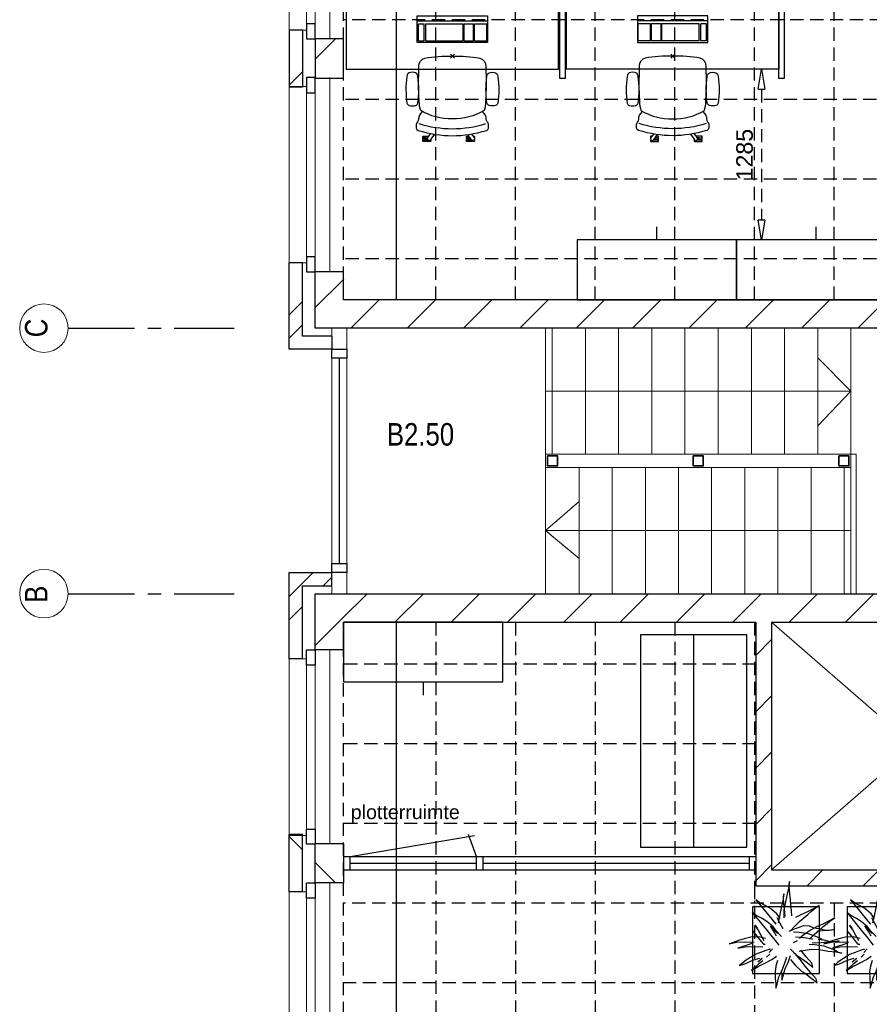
# Model space of a CAD drawing. Header units: millimetres. Extents: x -75976 to 232306, y 42824 to 140527.
# Tile 3 of 199: x -18024 to -11622, y 83742 to 91158. Entities that reach past the tile are written whole.
import ezdxf

# ---------------------------------------------------------------- set-up
doc = ezdxf.new("R2010")
doc.units = ezdxf.units.MM
doc.header["$LTSCALE"] = 400
doc.header["$PDMODE"] = 3
doc.header["$PDSIZE"] = 15
for name, pattern in [('CENTER', [2, 1.25, -0.25, 0.25, -0.25]), ('HIDDEN', [0.375, 0.25, -0.125]), ('STYLE_01', [0.416641, 0.208282, -0.208359])]:
    doc.linetypes.add(name, pattern=pattern)
for name, color, linetype in [('-gd', 2, 'Continuous'), ('-ve', 2, 'HIDDEN'), ('inlay', 6, 'Continuous'), ('inr', 4, 'Continuous'), ('plafond', 255, 'HIDDEN'), ('plant', 114, 'Continuous'), ('plat', 5, 'Continuous'), ('sona-s008_ip0', 7, 'Continuous'), ('stramien', 1, 'CENTER'), ('symbol', 1, 'Continuous'), ('timmerwerk-ge', 150, 'Continuous'), ('timmerwerk-ve', 8, 'HIDDEN')]:
    doc.layers.add(name, color=color, linetype=linetype)
for name, color, linetype, lineweight in [('Buitenkozijnen', 140, 'Continuous', 15), ('mat-baksteen', 5, 'Continuous', 25), ('mat-beton (ihwg)', 5, 'Continuous', 25), ('mat-kalkzandsteen', 5, 'Continuous', 25), ('None', 7, 'Continuous', 9), ('Ruimtenummers', 5, 'Continuous', 25)]:
    doc.layers.add(name, color=color, linetype=linetype, lineweight=lineweight)
doc.styles.add('Arial', font='arial.ttf', dxfattribs={"height": 176.388889})
doc.styles.add('Arial Narrow', font='ARIALN.TTF', dxfattribs={"height": 222.25})
doc.styles.get("Standard").update_dxf_attribs({"font": 'arial.ttf'})
doc.dimstyles.new('CAL-N1-050-25', dxfattribs={"dimscale": 50, "dimtxt": 2.5, "dimasz": 3, "dimexe": 1.5, "dimexo": 0, "dimgap": 0.3, "dimtad": 0, "dimdec": 4, "dimrnd": 1, "dimdsep": 46, "dimtxsty": 'Standard', "dimblk": 'CLOSED', "dimcen": 0, "dimdle": 1.25, "dimclrt": 249, "dimadec": 0, "dimazin": 0, "dimtfac": 0.9, "dimtdec": 4, "dimtix": 1, "dimtmove": 0, "dimatfit": 3, "dimldrblk": 'CLOSED', "dimfxl": 1, "dimtvp": 1, "dimtolj": 1, "dimtzin": 0, "dimarcsym": 0})

# ---------------------------------------------------------------- blocks, each defined once
blk = doc.blocks.new('*X26')
at = {"layer": 'None', "lineweight": 9}
for p, q in [((-52368.9, 239.8), (-52248.9, 359.8)), ((-52368.9, -184.5), (-52248.9, -64.5)), ((-52368.9, -608.7), (-52248.9, -488.7)), ((-52368.9, -1033), (-52248.9, -913)), ((-52368.9, -1457.3), (-52248.9, -1337.3))]:
    blk.add_line(p, q, dxfattribs=at)
blk = doc.blocks.new('Gevelpui best-uitbr 1330 (2D)')
at = {"layer": 'Buitenkozijnen', "lineweight": 15}
for p, q in [((-731.5, 71), (731.5, 71)), ((-731.5, 4), (-731.5, 71)), ((-731.5, 4), (731.5, 4)), ((731.5, 4), (731.5, 71))]:
    blk.add_line(p, q, dxfattribs=at)
at = {"layer": 'Buitenkozijnen', "color": 92, "lineweight": 25}
for points in [[(-731.5, 71), (-617.5, 71), (-617.5, 4), (-731.5, 4)], [(617.5, 71), (731.5, 71), (731.5, 4), (617.5, 4)]]:
    blk.add_lwpolyline(points, close=True, dxfattribs=at)
at = {"layer": 'None', "color": 43, "linetype": 'Continuous', "lineweight": 9}
blk.add_line((-731.5, -107), (731.5, -107), dxfattribs=at)
at = {"layer": 'None', "color": 43, "linetype": 'Continuous', "lineweight": 9, "flags": 128}
blk.add_lwpolyline([(-665, 71), (-665, 200), (665, 200), (665, 71)], dxfattribs=at)
blk = doc.blocks.new('*X55')
at = {"layer": 'None', "lineweight": 9}
blk.add_line((-148.5, -148.5), (4, 4), dxfattribs=at)
blk = doc.blocks.new('*X56')
at = {"layer": 'None', "lineweight": 9}
blk.add_line((100, 100), (200, 200), dxfattribs=at)
blk = doc.blocks.new('Penant best-uitbr  (2D)')
at = {"layer": 'mat-baksteen', "lineweight": 25}
for p, q in [((-215, 200), (215, 200)), ((-215, 100), (-215, 200)), ((215, 100), (215, 200)), ((-215, 100), (215, 100))]:
    blk.add_line(p, q, dxfattribs=at)
at = {"layer": 'mat-kalkzandsteen', "lineweight": 25}
blk.add_lwpolyline([(-148.5, 4), (148.5, 4), (148.5, -210), (-148.5, -210)], close=True, dxfattribs=at)
at = {"layer": 'mat-baksteen'}
blk.add_blockref('*X56', (0, 0), dxfattribs=at)
at = {"layer": 'mat-kalkzandsteen'}
blk.add_blockref('*X55', (0, 0), dxfattribs=at)
blk = doc.blocks.new('*X63')
at = {"layer": 'None', "lineweight": 9}
blk.add_line((-55687.9, 314.9), (-55492.9, 510), dxfattribs=at)
blk = doc.blocks.new('*X64')
at = {"layer": 'None', "lineweight": 9}
for p, q in [((-55883.9, 684.6), (-55794, 774.6)), ((-55883.9, 508.2), (-55783.9, 608.2))]:
    blk.add_line(p, q, dxfattribs=at)
blk = doc.blocks.new('*X65')
at = {"layer": 'None', "lineweight": 9}
for p, q in [((-55794, 774.6), (-55704, 864.5)), ((-55627.7, 764.5), (-55563.9, 828.2))]:
    blk.add_line(p, q, dxfattribs=at)
blk = doc.blocks.new('*X70')
at = {"layer": 'None', "lineweight": 9}
blk.add_line((-55687.9, 2860.5), (-55473.9, 3074.5), dxfattribs=at)
blk = doc.blocks.new('*X71')
at = {"layer": 'None', "lineweight": 9}
for p, q in [((-55419.2, 2705), (-55205.2, 2919)), ((-54994.9, 2705), (-54780.9, 2919)), ((-54570.6, 2705), (-54356.6, 2919)), ((-54146.4, 2705), (-53932.4, 2919)), ((-53722.1, 2705), (-53508.1, 2919)), ((-53297.9, 2705), (-53083.9, 2919)), ((-52873.6, 2705), (-52659.6, 2919)), ((-52449.3, 2705), (-52235.3, 2919)), ((-52025.1, 2705), (-51811.1, 2919)), ((-51600.8, 2705), (-51386.8, 2919)), ((-51176.5, 2705), (-50962.5, 2919)), ((-50752.3, 2705), (-50538.3, 2919)), ((-50328, 2705), (-50114, 2919))]:
    blk.add_line(p, q, dxfattribs=at)
blk = doc.blocks.new('*X72')
at = {"layer": 'None', "lineweight": 9}
for p, q in [((-55883.9, 2805.9), (-55783.9, 2905.9)), ((-55883.9, 2629.5), (-55783.9, 2729.5))]:
    blk.add_line(p, q, dxfattribs=at)
blk = doc.blocks.new('*X85')
at = {"layer": 'None', "lineweight": 9}
for p, q in [((-51982.4, -1495), (-51862.4, -1375)), ((-51558.2, -1495), (-51438.2, -1375)), ((-51133.9, -1495), (-51072.9, -1434))]:
    blk.add_line(p, q, dxfattribs=at)
blk = doc.blocks.new('*U86')
at = {"layer": 'None', "color": 43, "linetype": 'Continuous', "lineweight": 9}
for p, q in [((-50108.9, 491), (-52248.9, -1375)), ((-52248.9, 491), (-50108.9, -1375))]:
    blk.add_line(p, q, dxfattribs=at)
blk = doc.blocks.new('*X97')
at = {"layer": 'None', "lineweight": 9}
for p, q in [((-55492.9, 510), (-55297.9, 705)), ((-55087.6, 491), (-54873.6, 705)), ((-54663.3, 491), (-54449.3, 705)), ((-54239.1, 491), (-54025.1, 705)), ((-53814.8, 491), (-53600.8, 705)), ((-53390.5, 491), (-53176.5, 705)), ((-52966.3, 491), (-52752.3, 705)), ((-52542, 491), (-52328, 705)), ((-52117.7, 491), (-51903.7, 705)), ((-51693.5, 491), (-51479.5, 705)), ((-51269.2, 491), (-51055.2, 705)), ((-50845, 491), (-50631, 705)), ((-50420.7, 491), (-50206.7, 705))]:
    blk.add_line(p, q, dxfattribs=at)
blk = doc.blocks.new('boom nieuw 01')
at = {"layer": 'plant', "extrusion": (0, -4.44089e-16, -1)}
for p, q in [((-224.7, 788.7), (-238, 749.2)), ((-224.7, 788.7), (-238, 749.2)), ((-224.7, 744.5), (-224.7, 788.7)), ((-224.7, 744.5), (-224.7, 788.7)), ((-573.8, 694.3), (-627.3, 736.9)), ((-627.3, 736.9), (-616.4, 698.2)), ((-573.8, 694.3), (-627.3, 736.9)), ((-627.3, 736.9), (-616.4, 698.2)), ((-616.4, 698.2), (-563.7, 639.2)), ((-616.4, 698.2), (-563.7, 639.2)), ((-518.7, 654), (-573.8, 694.3)), ((-518.7, 654), (-573.8, 694.3)), ((-297.8, 669.9), (-316.4, 597.8)), ((-284.5, 709.5), (-297.8, 669.9)), ((-284.5, 665.3), (-284.5, 709.5)), ((-256.6, 677.1), (-284.5, 618.9)), ((-256.6, 677.1), (-284.5, 618.9)), ((-238, 749.2), (-256.6, 677.1)), ((-238, 749.2), (-256.6, 677.1)), ((-219.3, 695.7), (-224.7, 744.5)), ((-219.3, 695.7), (-224.7, 744.5)), ((-218.5, 629.8), (-219.3, 695.7)), ((-218.5, 629.8), (-219.3, 695.7)), ((-530.6, 541.3), (-584.1, 583.9)), ((-584.1, 583.9), (-573.3, 545.2)), ((-530.6, 541.3), (-584.1, 583.9)), ((-584.1, 583.9), (-573.3, 545.2)), ((-563.7, 639.2), (-510.2, 574.1)), ((-563.7, 639.2), (-510.2, 574.1)), ((-466.7, 617.5), (-518.7, 654)), ((-466.7, 617.5), (-518.7, 654)), ((-510.2, 574.1), (-462.9, 509.7)), ((-510.2, 574.1), (-462.9, 509.7)), ((-412.5, 564.8), (-466.7, 617.5)), ((-412.5, 564.8), (-466.7, 617.5)), ((-316.4, 597.8), (-344.3, 539.7)), ((-284.5, 618.9), (-308.5, 551.4)), ((-284.5, 618.9), (-308.5, 551.4)), ((-279.1, 616.4), (-284.5, 665.3)), ((-242.6, 518.9), (-227.1, 576.3)), ((-242.6, 518.9), (-227.1, 576.3)), ((-227.1, 576.3), (-218.5, 629.8)), ((-227.1, 576.3), (-218.5, 629.8)), ((-55, 579.3), (-119.3, 547.6)), ((-55, 579.3), (-119.3, 547.6)), ((9.4, 616.6), (-55, 579.3)), ((9.4, 616.6), (-55, 579.3)), ((-55, 560), (-35.5, 579.3)), ((-55, 560), (-35.5, 579.3)), ((-35.5, 579.3), (9.4, 616.6)), ((-35.5, 579.3), (9.4, 616.6)), ((-573.3, 545.2), (-520.5, 486.2)), ((-573.3, 545.2), (-520.5, 486.2)), ((-475.6, 501), (-530.6, 541.3)), ((-475.6, 501), (-530.6, 541.3)), ((-520.5, 486.2), (-467, 421.1)), ((-520.5, 486.2), (-467, 421.1)), ((-423.6, 464.5), (-475.6, 501)), ((-423.6, 464.5), (-475.6, 501)), ((-462.9, 509.7), (-423.3, 465.5)), ((-462.9, 509.7), (-423.3, 465.5)), ((-369, 511.3), (-412.5, 564.8)), ((-369, 511.3), (-412.5, 564.8)), ((-344.3, 539.7), (-368.3, 472.2)), ((-308.5, 551.4), (-333.3, 487.8)), ((-308.5, 551.4), (-333.3, 487.8)), ((-186.8, 511.1), (-234.1, 478.6)), ((-186.8, 511.1), (-234.1, 478.6)), ((-119.3, 547.6), (-186.8, 511.1)), ((-167.4, 459.9), (-135.6, 487.8)), ((-167.4, 459.9), (-135.6, 487.8)), ((-101.5, 523.5), (-55, 560)), ((-101.5, 523.5), (-55, 560)), ((-95.3, 500.1), (-50.4, 537.3)), ((-3.8, 516.5), (-69.7, 496.4)), ((-3.8, 516.5), (-69.7, 496.4)), ((-25.5, 463.8), (19.5, 490.2)), ((-25.5, 463.8), (19.5, 490.2)), ((73, 551.4), (-3.8, 516.5)), ((73, 551.4), (-3.8, 516.5)), ((19.5, 490.2), (61.4, 516.5)), ((19.5, 490.2), (61.4, 516.5)), ((61.4, 516.5), (91.6, 539)), ((61.4, 516.5), (91.6, 539)), ((125.7, 568.5), (73, 551.4)), ((125.7, 568.5), (73, 551.4)), ((91.6, 539), (125.7, 568.5)), ((91.6, 539), (125.7, 568.5)), ((-830.8, 440.5), (-863.4, 450.5)), ((-863.4, 450.5), (-807.5, 440.5)), ((-830.8, 440.5), (-863.4, 450.5)), ((-863.4, 450.5), (-807.5, 440.5)), ((-792.8, 417.2), (-830.8, 440.5)), ((-792.8, 417.2), (-830.8, 440.5)), ((-807.5, 440.5), (-733.1, 431.9)), ((-807.5, 440.5), (-733.1, 431.9)), ((-750.9, 400.1), (-792.8, 417.2)), ((-750.9, 400.1), (-792.8, 417.2)), ((-690.5, 378.4), (-750.9, 400.1)), ((-690.5, 378.4), (-750.9, 400.1)), ((-733.1, 431.9), (-646.2, 418.7)), ((-733.1, 431.9), (-646.2, 418.7)), ((-646.2, 418.7), (-567.1, 414.8)), ((-646.2, 418.7), (-567.1, 414.8)), ((-567.1, 414.8), (-509.8, 422.6)), ((-567.1, 414.8), (-509.8, 422.6)), ((-509.8, 422.6), (-450.9, 434.3)), ((-509.8, 422.6), (-450.9, 434.3)), ((-369.3, 411.8), (-423.6, 464.5)), ((-369.3, 411.8), (-423.6, 464.5)), ((-423.3, 465.5), (-397, 443.8)), ((-423.3, 465.5), (-397, 443.8)), ((-195.4, 408.6), (-161.3, 444.2)), ((-169.7, 409.6), (-127.8, 423.5)), ((-169.7, 409.6), (-127.8, 423.5)), ((-127.8, 423.5), (-78.2, 442.9)), ((-127.8, 423.5), (-78.2, 442.9)), ((-14.8, 384.6), (-100.1, 386.9)), ((-14.8, 384.6), (-100.1, 386.9)), ((-78.2, 442.9), (-25.5, 463.8)), ((-78.2, 442.9), (-25.5, 463.8)), ((70.5, 387.7), (-14.8, 384.6)), ((70.5, 387.7), (-14.8, 384.6)), ((51.1, 370.7), (103.9, 389.3)), ((51.1, 370.7), (103.9, 389.3)), ((140.3, 402.5), (70.5, 387.7)), ((140.3, 402.5), (70.5, 387.7)), ((103.9, 389.3), (140.3, 402.5)), ((103.9, 389.3), (140.3, 402.5)), ((-838.2, 330.7), (-790.1, 339.3)), ((-838.2, 330.7), (-790.1, 339.3)), ((-787.1, 335.4), (-838.2, 330.7)), ((-787.1, 335.4), (-838.2, 330.7)), ((-790.1, 339.3), (-724.3, 343.1)), ((-790.1, 339.3), (-724.3, 343.1)), ((-737.4, 334.6), (-787.1, 335.4)), ((-737.4, 334.6), (-787.1, 335.4)), ((-690.9, 319.8), (-737.4, 334.6)), ((-724.3, 343.1), (-665.3, 349.3)), ((-724.3, 343.1), (-665.3, 349.3)), ((-635.8, 315.2), (-690.9, 319.8)), ((-635.8, 315.2), (-690.9, 319.8)), ((-601.3, 365.2), (-690.5, 378.4)), ((-601.3, 365.2), (-690.5, 378.4)), ((-642.4, 298.2), (-680.4, 321.5)), ((-642.4, 298.2), (-680.4, 321.5)), ((-665.3, 349.3), (-612.6, 352.4)), ((-665.3, 349.3), (-612.6, 352.4)), ((-600.5, 281.1), (-642.4, 298.2)), ((-600.5, 281.1), (-642.4, 298.2)), ((-612.6, 352.4), (-577.7, 349.3)), ((-612.6, 352.4), (-577.7, 349.3)), ((-552.9, 314.1), (-604.1, 262.9)), ((-552.9, 314.1), (-604.1, 262.9)), ((-547, 362.1), (-601.3, 365.2)), ((-547, 362.1), (-601.3, 365.2)), ((-582.7, 312.9), (-495.8, 299.8)), ((-582.7, 312.9), (-495.8, 299.8)), ((-511.1, 262.9), (-472.3, 291.6)), ((-511.1, 262.9), (-472.3, 291.6)), ((-495.8, 299.8), (-416.7, 295.8)), ((-495.8, 299.8), (-416.7, 295.8)), ((-472.3, 291.6), (-455.2, 308.6)), ((-472.3, 291.6), (-455.2, 308.6)), ((-397.8, 347), (-435.8, 328.4)), ((-397.8, 347), (-435.8, 328.4)), ((-280.7, 287.7), (-231.9, 238.1)), ((-280.7, 287.7), (-231.9, 238.1)), ((-231.2, 344.3), (-253.6, 370.7)), ((-231.2, 344.3), (-253.6, 370.7)), ((-191.6, 292.4), (-231.2, 344.3)), ((-191.6, 292.4), (-231.2, 344.3)), ((-151.3, 243.5), (-191.6, 292.4)), ((-151.3, 243.5), (-191.6, 292.4)), ((-127.2, 307.4), (-59, 290.3)), ((-127.2, 307.4), (-59, 290.3)), ((-105.3, 362.3), (-122.3, 363.9)), ((-105.3, 362.3), (-122.3, 363.9)), ((-113, 330.5), (-85.1, 277)), ((-113, 330.5), (-85.1, 277)), ((-82.8, 335.9), (-105.3, 362.3)), ((-82.8, 335.9), (-105.3, 362.3)), ((-43.2, 284), (-82.8, 335.9)), ((-43.2, 284), (-82.8, 335.9)), ((-59, 290.3), (16.3, 294.2)), ((-59, 290.3), (16.3, 294.2)), ((69, 340.7), (-16.3, 343)), ((69, 340.7), (-16.3, 343)), ((-4.7, 353.6), (51.1, 370.7)), ((-4.7, 353.6), (51.1, 370.7)), ((16.3, 294.2), (79.1, 309.7)), ((16.3, 294.2), (79.1, 309.7)), ((154.3, 343.8), (69, 340.7)), ((154.3, 343.8), (69, 340.7)), ((79.1, 309.7), (134.9, 326.8)), ((79.1, 309.7), (134.9, 326.8)), ((134.9, 326.8), (187.6, 345.4)), ((134.9, 326.8), (187.6, 345.4)), ((224.1, 358.6), (154.3, 343.8)), ((224.1, 358.6), (154.3, 343.8)), ((187.6, 345.4), (224.1, 358.6)), ((187.6, 345.4), (224.1, 358.6)), ((-794.4, 221.4), (-746.3, 230)), ((-794.4, 221.4), (-746.3, 230)), ((-743.2, 226.1), (-794.4, 221.4)), ((-743.2, 226.1), (-794.4, 221.4)), ((-746.3, 230), (-680.4, 233.8)), ((-746.3, 230), (-680.4, 233.8)), ((-693.6, 225.3), (-743.2, 226.1)), ((-693.6, 225.3), (-743.2, 226.1)), ((-685.5, 193.1), (-722, 162.8)), ((-685.5, 193.1), (-722, 162.8)), ((-647, 210.5), (-693.6, 225.3)), ((-647, 210.5), (-693.6, 225.3)), ((-687.8, 166.7), (-619.6, 196.2)), ((-687.8, 166.7), (-619.6, 196.2)), ((-647.5, 228), (-685.5, 193.1)), ((-647.5, 228), (-685.5, 193.1)), ((-680.4, 233.8), (-621.4, 240)), ((-680.4, 233.8), (-621.4, 240)), ((-604.1, 262.9), (-647.5, 228)), ((-604.1, 262.9), (-647.5, 228)), ((-592, 205.9), (-647, 210.5)), ((-592, 205.9), (-647, 210.5)), ((-619.6, 196.2), (-567.7, 224.9)), ((-619.6, 196.2), (-567.7, 224.9)), ((-540, 259.4), (-600.5, 281.1)), ((-540, 259.4), (-600.5, 281.1)), ((-548.5, 185.8), (-592, 205.9)), ((-548.5, 185.8), (-592, 205.9)), ((-567.7, 224.9), (-511.1, 262.9)), ((-567.7, 224.9), (-511.1, 262.9)), ((-450.8, 246.2), (-540, 259.4)), ((-450.8, 246.2), (-540, 259.4)), ((-391.9, 219.1), (-495.8, 183.4)), ((-391.9, 219.1), (-495.8, 183.4)), ((-402.5, 195.1), (-453.7, 143.9)), ((-402.5, 195.1), (-453.7, 143.9)), ((-396.6, 243.1), (-450.8, 246.2)), ((-396.6, 243.1), (-450.8, 246.2)), ((-369.1, 232.3), (-402.5, 195.1)), ((-369.1, 232.3), (-402.5, 195.1)), ((-353.9, 237.7), (-391.9, 219.1)), ((-353.9, 237.7), (-391.9, 219.1)), ((-296.5, 215.1), (-268.6, 161.6)), ((-296.5, 215.1), (-268.6, 161.6)), ((-193.9, 215.6), (-242, 259.8)), ((-193.9, 215.6), (-242, 259.8)), ((-233.5, 285.4), (-204, 232.6)), ((-233.5, 285.4), (-204, 232.6)), ((-231.9, 238.1), (-199.3, 193.9)), ((-231.9, 238.1), (-199.3, 193.9)), ((-204, 232.6), (-173.8, 186.1)), ((-204, 232.6), (-173.8, 186.1)), ((-199.3, 193.9), (-138.1, 142.7)), ((-199.3, 193.9), (-138.1, 142.7)), ((-173.8, 186.1), (-193.9, 215.6)), ((-173.8, 186.1), (-193.9, 215.6)), ((-33.4, 98.5), (-151.3, 243.5)), ((-33.4, 98.5), (-151.3, 243.5)), ((-85.1, 277), (-55.6, 224.2)), ((-85.1, 277), (-55.6, 224.2)), ((-55.6, 224.2), (-25.4, 177.7)), ((-55.6, 224.2), (-25.4, 177.7)), ((-25.4, 177.7), (-45.6, 207.2)), ((-25.4, 177.7), (-45.6, 207.2)), ((-2.9, 235.1), (-43.2, 284)), ((-2.9, 235.1), (-43.2, 284)), ((-747.6, 141.1), (-796.4, 107)), ((-747.6, 141.1), (-796.4, 107)), ((-796.4, 107), (-736.7, 138.8)), ((-796.4, 107), (-736.7, 138.8)), ((-722, 162.8), (-747.6, 141.1)), ((-722, 162.8), (-747.6, 141.1)), ((-736.7, 138.8), (-687.8, 166.7)), ((-736.7, 138.8), (-687.8, 166.7)), ((-495.8, 183.4), (-548.5, 185.8)), ((-495.8, 183.4), (-548.5, 185.8)), ((-497.1, 109), (-535.1, 74.1)), ((-497.1, 109), (-535.1, 74.1)), ((-453.7, 143.9), (-497.1, 109)), ((-453.7, 143.9), (-497.1, 109)), ((-469.2, 77.2), (-417.3, 105.9)), ((-469.2, 77.2), (-417.3, 105.9)), ((-302.7, 34.4), (-303.5, 106.5)), ((-302.7, 34.4), (-303.5, 106.5)), ((-268.6, 161.6), (-239.1, 108.8)), ((-268.6, 161.6), (-239.1, 108.8)), ((-267.1, 114.3), (-234.5, 70.1)), ((-267.1, 114.3), (-234.5, 70.1)), ((-262.5, 88.8), (-247.8, 154.7)), ((-262.5, 88.8), (-247.8, 154.7)), ((-186.4, 119.7), (-226.7, 168.6)), ((-186.4, 119.7), (-226.7, 168.6)), ((-68.6, -25.3), (-186.4, 119.7)), ((-68.6, -25.3), (-186.4, 119.7)), ((-138.1, 142.7), (-93.1, 115.6)), ((-138.1, 142.7), (-93.1, 115.6)), ((-93.1, 115.6), (-36.5, 86.1)), ((-93.1, 115.6), (-36.5, 86.1)), ((2.3, 55.9), (-33.4, 98.5)), ((2.3, 55.9), (-33.4, 98.5)), ((-597.1, 22.1), (-646, -12)), ((-597.1, 22.1), (-646, -12)), ((-646, -12), (-586.3, 19.8)), ((-646, -12), (-586.3, 19.8)), ((-571.6, 43.9), (-597.1, 22.1)), ((-571.6, 43.9), (-597.1, 22.1)), ((-586.3, 19.8), (-537.4, 47.8)), ((-586.3, 19.8), (-537.4, 47.8)), ((-535.1, 74.1), (-571.6, 43.9)), ((-535.1, 74.1), (-571.6, 43.9)), ((-537.4, 47.8), (-469.2, 77.2)), ((-537.4, 47.8), (-469.2, 77.2)), ((-380.3, 87.1), (-378, 36.8)), ((-380.3, 87.1), (-378, 36.8)), ((-378, 36.8), (-371.8, -25.3)), ((-378, 36.8), (-371.8, -25.3)), ((-317.5, -31.5), (-302.7, 34.4)), ((-317.5, -31.5), (-302.7, 34.4)), ((-316.9, 95), (-308.3, 24.4)), ((-316.9, 95), (-308.3, 24.4)), ((-308.3, 24.4), (-303.6, -32.2)), ((-308.3, 24.4), (-303.6, -32.2)), ((-292.8, -57.8), (-278.1, 12)), ((-292.8, -57.8), (-278.1, 12)), ((-278.1, 12), (-262.5, 88.8)), ((-278.1, 12), (-262.5, 88.8)), ((-234.5, 70.1), (-173.3, 18.9)), ((-234.5, 70.1), (-173.3, 18.9)), ((-173.3, 18.9), (-128.3, -8.2)), ((-173.3, 18.9), (-128.3, -8.2)), ((-36.5, 86.1), (2.3, 55.9)), ((-36.5, 86.1), (2.3, 55.9)), ((-371.8, -25.3), (-363.2, -95.9)), ((-371.8, -25.3), (-363.2, -95.9)), ((-333, -108.3), (-317.5, -31.5)), ((-333, -108.3), (-317.5, -31.5)), ((-303.6, -32.2), (-299, -81)), ((-303.6, -32.2), (-299, -81)), ((-302.9, -123.7), (-292.8, -57.8)), ((-302.9, -123.7), (-292.8, -57.8)), ((-299, -81), (-302.9, -123.7)), ((-299, -81), (-302.9, -123.7)), ((-128.3, -8.2), (-71.7, -37.7)), ((-128.3, -8.2), (-71.7, -37.7)), ((-71.7, -37.7), (-32.9, -67.9)), ((-71.7, -37.7), (-32.9, -67.9)), ((-32.9, -67.9), (-68.6, -25.3)), ((-32.9, -67.9), (-68.6, -25.3)), ((-363.2, -95.9), (-358.6, -152.4)), ((-363.2, -95.9), (-358.6, -152.4)), ((-358.6, -152.4), (-353.9, -201.3)), ((-358.6, -152.4), (-353.9, -201.3)), ((-357.8, -243.9), (-347.7, -178.1)), ((-357.8, -243.9), (-347.7, -178.1)), ((-347.7, -178.1), (-333, -108.3)), ((-347.7, -178.1), (-333, -108.3)), ((-353.9, -201.3), (-357.8, -243.9)), ((-353.9, -201.3), (-357.8, -243.9))]:
    blk.add_line(p, q, dxfattribs=at)
at = {"layer": 'timmerwerk-ge', "linetype": 'Continuous', "extrusion": (0, -4.44089e-16, -1)}
for p, q in [((0, 647), (-647, 647)), ((-647, 647), (-647, 0)), ((0, 0), (0, 647)), ((-647, 0), (0, 0))]:
    blk.add_line(p, q, dxfattribs=at)
blk = doc.blocks.new('SONA-S008_B2')
at = {"layer": '-gd'}
blk.add_open_spline([(-253, -509.5), (-87.8, -560.2), (87.8, -560.2), (253, -509.5)], degree=3, dxfattribs=at)
for points in [[(-206.6, -15.8), (-79.4, 5.3), (79.6, 5.3), (206.6, -15.8)], [(-253, -272.1), (-257.1, -206.8), (-252.1, -139.2), (-253, -73.9)], [(-253, -73.9), (-253.4, -51.6), (-233.1, -20.2), (-206.6, -15.8)], [(206.6, -15.8), (233.1, -20.2), (253.4, -51.6), (253, -73.9)], [(253, -73.9), (252.1, -139.2), (257.1, -206.8), (253, -272.1)], [(-325.3, -126.1), (-337, -131.7), (-340.4, -140.8), (-342.5, -153.6)], [(-277.9, -126.1), (-287.8, -121.3), (-315.3, -121.3), (-325.3, -126.1)], [(-260.7, -153.6), (-262.7, -140.8), (-266.2, -131.7), (-277.9, -126.1)], [(260.6, -153.6), (262.7, -140.8), (266.2, -131.7), (277.9, -126.1)], [(277.9, -126.1), (287.8, -121.3), (315.3, -121.3), (325.3, -126.1)], [(325.3, -126.1), (337, -131.7), (340.4, -140.8), (342.5, -153.6)], [(-342.5, -153.6), (-353.5, -221.1), (-351.5, -287.6), (-342.5, -355.4)], [(-260.7, -355.4), (-251.6, -287.6), (-249.7, -221.1), (-260.7, -153.6)], [(260.6, -355.4), (251.6, -287.6), (249.7, -221.1), (260.6, -153.6)], [(342.5, -153.6), (353.4, -221.1), (351.5, -287.6), (342.5, -355.4)], [(-238.9, -411.5), (-253, -365.7), (-250.2, -318.7), (-253, -272.1)], [(253, -272.1), (250.2, -318.7), (253, -365.7), (238.9, -411.5)], [(-342.5, -355.4), (-341.5, -363), (-333.6, -369.9), (-326.1, -371.8)], [(-277, -371.8), (-269.5, -369.9), (-261.7, -363), (-260.7, -355.4)], [(-250.7, -332.5), (-253.1, -331.7), (-255.4, -330.9), (-257.6, -330.2)], [(-255.2, -303.9), (-254.1, -304.3), (-252.9, -304.7), (-251.7, -305.1)], [(256.9, -323.2), (255, -323.8), (253.1, -324.4), (251, -325.1)], [(251.9, -297.7), (252.9, -297.4), (253.8, -297.1), (254.7, -296.8)], [(277, -371.8), (269.5, -369.9), (261.7, -363), (260.6, -355.4)], [(342.5, -355.4), (341.5, -363), (333.6, -369.9), (326.1, -371.8)], [(-326.1, -371.8), (-310.3, -375.7), (-292.8, -375.7), (-277, -371.8)], [(-227.3, -418.1), (-247.1, -436.6), (-255.7, -455.2), (-255.5, -473.7)], [(238.9, -411.5), (95.4, -494.5), (-95.5, -494.5), (-238.9, -411.5)], [(255.5, -473.7), (255.7, -455.2), (247.1, -436.6), (227.3, -418.1)], [(326.1, -371.8), (310.3, -375.7), (292.8, -375.7), (277, -371.8)], [(-272.1, -515.2), (-274.4, -533.8), (-273.7, -555.7), (-258.6, -560.1)], [(-255.5, -473.7), (-255.4, -489), (-270.3, -500.1), (-272.1, -515.2)], [(272.1, -515.2), (270.3, -500.1), (255.4, -489), (255.5, -473.7)], [(258.6, -560.1), (273.7, -555.6), (274.4, -533.8), (272.1, -515.2)], [(-258.6, -560.1), (-77.4, -613.6), (78.8, -613.6), (258.6, -560.1)], [(-185.5, -615.4), (-185.5, -615.4), (-176.5, -602.9), (-162.6, -583.8)], [(-134.5, -588.9), (-152.4, -613.6), (-164.7, -630.5), (-164.7, -630.5)], [(143.1, -630.4), (143.1, -630.4), (131.8, -614.9), (115.2, -592)], [(143.7, -587.5), (156, -604.4), (163.9, -615.2), (163.9, -615.2)], [(-222.5, -641.1), (-222.5, -641.1), (-222.4, -632.9), (-222.4, -632.9)], [(-218.8, -644.8), (-220.8, -644.8), (-222.5, -643.1), (-222.5, -641.1)], [(-222.4, -606.9), (-222.4, -604.9), (-220.7, -603.3), (-218.7, -603.3)], [(-222.4, -615.1), (-222.4, -615.1), (-222.4, -606.9), (-222.4, -606.9)], [(-218.8, -615.1), (-218.8, -615.1), (-222.4, -615.1), (-222.4, -615.1)], [(-222.4, -629.9), (-222.4, -629.9), (-222.4, -618.1), (-222.4, -618.1)], [(-222.4, -618.1), (-222.4, -618.1), (-198.5, -618.1), (-198.5, -618.1)], [(-198.6, -630), (-198.6, -630), (-222.4, -629.9), (-222.4, -629.9)], [(-222.4, -632.9), (-222.4, -632.9), (-218.8, -632.9), (-218.8, -632.9)], [(-198.5, -615.1), (-198.5, -615.1), (-218.8, -615.1), (-218.8, -615.1)], [(-218.8, -632.9), (-218.8, -632.9), (-198.6, -633), (-198.6, -633)], [(-166.5, -644.9), (-166.5, -644.9), (-218.8, -644.8), (-218.8, -644.8)], [(-218.7, -603.3), (-218.7, -603.3), (-192, -603.3), (-176.8, -603.3)], [(-198.6, -633), (-198.6, -633), (-198.6, -630), (-198.6, -630)], [(-198.6, -630), (-198.6, -630), (-186.7, -630), (-186.7, -630)], [(-198.6, -633), (-198.6, -633), (-186.7, -633), (-186.7, -633)], [(-198.5, -618.1), (-198.5, -618.1), (-198.5, -615.1), (-198.5, -615.1)], [(-198.5, -615.1), (-198.5, -615.1), (-186.7, -615.2), (-186.7, -615.2)], [(-198.5, -618.1), (-198.5, -618.1), (-189.1, -618.2), (-187.1, -618.2)], [(-182.7, -633.4), (-188.4, -629.2), (-189.7, -621.1), (-185.5, -615.4)], [(-185.4, -615.2), (-186.2, -615.2), (-186.7, -615.2), (-186.7, -615.2)], [(-186.7, -615.2), (-186.7, -615.2), (-186.7, -616.4), (-186.7, -617.3)], [(-185.9, -630), (-186.4, -630), (-186.7, -630), (-186.7, -630)], [(-186.7, -630), (-186.7, -630), (-186.7, -633), (-186.7, -633)], [(-186.7, -633), (-186.7, -633), (-185.3, -633), (-183.1, -633)], [(-164.7, -630.5), (-168.8, -636.2), (-176.9, -637.5), (-182.7, -633.4)], [(-182.7, -633.4), (-182.7, -633.4), (-182.7, -633.4), (-182.7, -633.4)], [(-167.1, -633), (-166.7, -633), (-166.5, -633), (-166.5, -633)], [(-166.5, -633), (-166.5, -633), (-162.9, -633.1), (-162.9, -633.1)], [(-162.9, -641.3), (-162.9, -643.3), (-164.5, -644.9), (-166.5, -644.9)], [(-162.8, -630.1), (-162.8, -630.1), (-163.4, -630.1), (-164.4, -630)], [(-162.9, -633.1), (-162.9, -633.1), (-162.9, -641.3), (-162.9, -641.3)], [(-162.8, -628), (-162.8, -629.2), (-162.8, -630.1), (-162.8, -630.1)], [(106.4, -606.6), (106.4, -604.6), (108, -603), (110, -603)], [(106.4, -614.8), (106.4, -614.8), (106.4, -606.6), (106.4, -606.6)], [(110.1, -614.8), (110.1, -614.8), (106.4, -614.8), (106.4, -614.8)], [(106.4, -629.7), (106.4, -629.7), (106.4, -617.8), (106.4, -617.8)], [(106.4, -617.8), (106.4, -617.8), (130.3, -617.8), (130.3, -617.8)], [(130.3, -629.6), (130.3, -629.6), (106.4, -629.7), (106.4, -629.7)], [(106.4, -640.9), (106.4, -640.9), (106.4, -632.7), (106.4, -632.7)], [(106.4, -632.7), (106.4, -632.7), (110.1, -632.7), (110.1, -632.7)], [(110.1, -644.5), (108.1, -644.5), (106.5, -642.9), (106.4, -640.9)], [(110, -603), (110, -603), (115.6, -603), (123.1, -603)], [(130.3, -614.8), (130.3, -614.8), (110.1, -614.8), (110.1, -614.8)], [(110.1, -632.7), (110.1, -632.7), (130.3, -632.6), (130.3, -632.6)], [(162.4, -644.4), (162.4, -644.4), (110.1, -644.5), (110.1, -644.5)], [(130.3, -617.8), (130.3, -617.8), (130.3, -614.8), (130.3, -614.8)], [(130.3, -614.8), (130.3, -614.8), (130.9, -614.8), (131.7, -614.8)], [(130.3, -617.8), (130.3, -617.8), (131.9, -617.8), (133.9, -617.8)], [(130.3, -632.6), (130.3, -632.6), (130.3, -629.6), (130.3, -629.6)], [(130.3, -629.6), (130.3, -629.6), (142.1, -629.6), (142.1, -629.6)], [(130.3, -632.6), (130.3, -632.6), (142.2, -632.6), (142.2, -632.6)], [(142.5, -629.6), (142.3, -629.6), (142.1, -629.6), (142.1, -629.6)], [(142.1, -629.6), (142.1, -629.6), (142.2, -632.6), (142.2, -632.6)], [(142.2, -632.6), (142.2, -632.6), (143.3, -632.6), (145.1, -632.6)], [(161.1, -633.2), (155.3, -637.4), (147.2, -636.1), (143.1, -630.4)], [(154.9, -602.9), (159.4, -602.9), (162.3, -602.9), (162.3, -602.9)], [(163.9, -615.2), (168.1, -621), (166.8, -629.1), (161.1, -633.2)], [(161.1, -633.2), (161.1, -633.2), (161.1, -633.2), (161.1, -633.2)], [(161.8, -632.6), (162.2, -632.6), (162.4, -632.6), (162.4, -632.6)], [(162.3, -602.9), (164.4, -602.9), (166, -604.6), (166, -606.6)], [(162.4, -632.6), (162.4, -632.6), (166, -632.6), (166, -632.6)], [(166, -640.8), (166, -642.8), (164.4, -644.4), (162.4, -644.4)], [(166, -614.8), (166, -614.8), (164.6, -614.8), (163.5, -614.8)], [(166, -629.6), (166, -629.6), (165.4, -629.6), (164.4, -629.6)], [(165.3, -617.8), (165.8, -617.8), (166, -617.8), (166, -617.8)], [(166, -606.6), (166, -606.6), (166, -614.8), (166, -614.8)], [(166, -617.8), (166, -617.8), (166, -618.6), (166, -619.9)], [(166, -625.7), (166, -627.8), (166, -629.6), (166, -629.6)], [(166, -632.6), (166, -632.6), (166, -640.8), (166, -640.8)]]:
    blk.add_open_spline(points, degree=3)
at = {"layer": 'sona-s008_ip0'}
blk.add_point((0, 0), dxfattribs=at)
blk = doc.blocks.new('SYMB-CMP4_B2')
for p, q in [((-130, 558.1), (130, 558.1)), ((-130, 558.1), (-130, 428.1)), ((130, 558.1), (130, 428.1)), ((-25.3, 491.9), (-125, 428.1)), ((25.3, 491.9), (125, 428.1)), ((-250, 358.1), (-250, 428.1)), ((-250, 428.1), (0, 428.1)), ((250, 428.1), (0, 428.1)), ((250, 358.1), (250, 428.1)), ((0, 358.1), (-250, 358.1)), ((-130, 358.1), (-130, 328.1)), ((-130, 328.1), (0, 328.1)), ((0, 358.1), (250, 358.1)), ((130, 328.1), (0, 328.1)), ((130, 358.1), (130, 328.1)), ((265, 200), (-265, 200)), ((-265, 200), (-265, 0)), ((265, 162.9), (-265, 162.9)), ((265, 0), (265, 200)), ((-166.8, 141.5), (-259.7, 141.5)), ((-259.7, 12.9), (-259.7, 141.5)), ((-166.8, 12.9), (-166.8, 141.5)), ((-88, 141.5), (-159.1, 141.5)), ((-159.1, 12.9), (-159.1, 141.5)), ((-88, 12.9), (-88, 141.5)), ((200.4, 141.5), (-81.5, 141.5)), ((-81.5, 12.9), (-81.5, 141.5)), ((200.4, 12.9), (200.4, 141.5)), ((254.7, 141.5), (212.3, 141.5)), ((212.3, 12.9), (212.3, 141.5)), ((254.7, 12.9), (254.7, 141.5)), ((-265, 0), (265, 0)), ((-166.8, 12.9), (-259.7, 12.9)), ((-88, 12.9), (-159.1, 12.9)), ((200.4, 12.9), (-81.5, 12.9)), ((254.7, 12.9), (212.3, 12.9))]:
    blk.add_line(p, q)
blk.add_circle((0, 508.1), 30)
blk = doc.blocks.new('_CLOSED')
at = {"color": 0, "linetype": 'ByBlock'}
for p, q in [((-1, 0.167), (0, 0)), ((-1, 0.167), (-1, -0.167)), ((0, 0), (-1, -0.167))]:
    blk.add_line(p, q, dxfattribs=at)
blk = doc.blocks.new('*D1620')
at = {"layer": '-ve', "color": 0, "lineweight": -2, "transparency": 16777216}
for p, q in [((57696.1, 130784.5), (57490.8, 130784.5)), ((57565.8, 130634.5), (57565.8, 129649)), ((57696.1, 129499), (57490.8, 129499))]:
    blk.add_line(p, q, dxfattribs=at)
at = {"layer": 'Defpoints', "color": 0, "transparency": 16777216}
for p in [(57696.1, 130784.5), (57565.8, 129499), (57696.1, 129499)]:
    blk.add_point(p, dxfattribs=at)
at = {"layer": '-ve', "color": 0, "lineweight": -2, "transparency": 16777216, "xscale": 150, "yscale": 150, "zscale": 150}
for p, rotation in [((57565.8, 130784.5), 90), ((57565.8, 129499), 270)]:
    blk.add_blockref('_CLOSED', p, dxfattribs=dict(at, rotation=rotation))
at = {"layer": '-ve', "color": 249, "transparency": 16777216, "insert": (57438.2, 130141.7), "char_height": 125, "attachment_point": 5, "rotation": 90}
blk.add_mtext('\\A1;1285', dxfattribs=at)
blk = doc.blocks.new('plafond b2')
at = {"layer": 'plafond'}
for p, q in [((905, 9804.1), (905, 15165.1)), ((1505, 9804.1), (1505, 15165.1)), ((2105, 9804.1), (2105, 15165.1)), ((2705, 9804.1), (2705, 15165.1)), ((3305, 9804.1), (3305, 15165.1)), ((3905, 9804.1), (3905, 15165.1)), ((5775, 11913.1), (210, 11913.1)), ((5575, 11313.1), (210, 11313.1)), ((5575, 10713.1), (210, 10713.1)), ((5575, 10113.1), (210, 10113.1)), ((210, 7376.1), (3305, 7376.1)), ((905, 7376.1), (905, 2015.1)), ((1505, 7376.1), (1505, 2015.1)), ((2105, 7376.1), (2105, 2015.1)), ((2705, 7376.1), (2705, 2015.1)), ((3305, 7376.1), (3305, 5258.1)), ((3315, 7058.1), (210, 7058.1)), ((3315, 6458.1), (210, 6458.1)), ((3315, 5858.1), (210, 5858.1)), ((3305, 5390.1), (3305, 2015.1)), ((5775, 5258.1), (210, 5258.1)), ((3905, 5258.1), (3905, 2015.1)), ((27605, 4658.1), (210, 4658.1))]:
    blk.add_line(p, q, dxfattribs=at)
for points in [[(5575, 9804.1), (210, 9804.1), (210, 15165.1), (27605, 15165.1), (27605, 11913.1), (23045, 11913.1)], [(5775, 5390.1), (5775, 5258.1), (27605, 5258.1), (27605, 2015.1), (210, 2015.1), (210, 7376.1)]]:
    blk.add_lwpolyline(points, dxfattribs=at)
blk = doc.blocks.new('plat b2')
at = {"layer": 'Buitenkozijnen', "lineweight": 15}
for p, q in [((120, 9590.09412), (120, 7590.09412)), ((120, 9590.09412), (234, 9590.09412)), ((234, 9590.09412), (234, 7590.09412)), ((120, 7590.09412), (234, 7590.09412))]:
    blk.add_line(p, q, dxfattribs=at)
at = {"layer": 'Buitenkozijnen', "color": 92, "lineweight": 25}
for points in [[(120, 9430.59412), (234, 9430.59412), (234, 9363.59412), (120, 9363.59412)], [(120, 7816.59412), (234, 7816.59412), (234, 7749.59412), (120, 7749.59412)]]:
    blk.add_lwpolyline(points, close=True, dxfattribs=at)
at = {"layer": 'inlay'}
for p, q in [((607, 9804.09412), (607, 14768.09412)), ((607, 2412.09412), (607, 7376.09412))]:
    blk.add_line(p, q, dxfattribs=at)
at = {"layer": 'inr'}
for points in [[(1839.21596, 11469.54677), (1839.21596, 12469.54677), (1879.21596, 12469.54677), (1879.21596, 11469.54677)], [(3489.21596, 11469.54677), (3489.21596, 12469.54677), (3529.21596, 12469.54677), (3529.21596, 11469.54677)], [(1829.21596, 12439.54677), (229.21596, 12439.54677), (229.21596, 11539.54677), (1829.21596, 11539.54677)], [(1889.21596, 12439.54677), (3489.21596, 12439.54677), (3489.21596, 11539.54677), (1889.21596, 11539.54677)]]:
    blk.add_lwpolyline(points, close=True, dxfattribs=at)
at = {"layer": 'mat-baksteen', "lineweight": 25}
for p, q in [((-100, 10080.59412), (-200, 10080.59412)), ((-200, 9430.59412), (-200, 10080.59412)), ((-100, 9530.59412), (-100, 10080.59412)), ((120, 9530.59412), (-100, 9530.59412)), ((120, 9530.59412), (120, 9430.59412)), ((120, 9430.59412), (-200, 9430.59412)), ((-200, 7099.59412), (-200, 7749.59412)), ((-200, 7749.59412), (120, 7749.59412)), ((120, 7649.59412), (120, 7749.59412)), ((-100, 7099.59412), (-100, 7649.59412)), ((-100, 7649.59412), (120, 7649.59412)), ((-100, 7099.59412), (-200, 7099.59412))]:
    blk.add_line(p, q, dxfattribs=at)
at = {"layer": 'mat-beton (ihwg)', "lineweight": 25}
for p, q in [((5575, 9804.09412), (210, 9804.09412)), ((5575, 9590.09412), (-4, 9590.09412))]:
    blk.add_line(p, q, dxfattribs=at)
at = {"layer": 'mat-kalkzandsteen', "lineweight": 25}
for p, q in [((210, 10014.09412), (-4, 10014.09412)), ((-4, 9590.09412), (-4, 10014.09412)), ((210, 9804.09412), (210, 10014.09412)), ((-4, 7166.09412), (-4, 7590.09412)), ((-4, 7590.09412), (5575, 7590.09412)), ((210, 7166.09412), (210, 7376.09412)), ((210, 7376.09412), (3315, 7376.09412)), ((3315, 7376.09412), (3315, 5390.09412)), ((3435, 7376.09412), (3435, 5510.09412)), ((3435, 7376.09412), (5575, 7376.09412)), ((210, 7166.09412), (-4, 7166.09412)), ((260, 5610.09412), (1195.01942, 5767.94083)), ((1210, 5610.09412), (1150.88941, 5775.29104)), ((210, 5610.09412), (3312.41188, 5610.09412)), ((260, 5510.09412), (260, 5610.09412)), ((1210, 5510.09412), (1210, 5610.09412)), ((1260, 5510.09412), (1260, 5610.09412)), ((3265, 5610.09412), (3265, 5510.09412)), ((210, 5510.09412), (3312.41188, 5510.09412)), ((260, 5560.09412), (1210, 5560.09412)), ((1260, 5560.09412), (3265, 5560.09412)), ((3435, 5510.09412), (4611, 5510.09412)), ((3315, 5390.09412), (4611, 5390.09412))]:
    blk.add_line(p, q, dxfattribs=at)
at = {"layer": 'None', "color": 92, "linetype": 'Continuous', "lineweight": 25}
blk.add_line((177, 9363.59412), (177, 7816.59412), dxfattribs=at)
at = {"layer": 'None', "color": 43, "linetype": 'Continuous', "lineweight": 9}
for p, q in [((1731.94063, 9115.09412), (4031.94063, 9115.09412)), ((4031.94063, 8640.09412), (4031.94063, 8540.09412))]:
    blk.add_line(p, q, dxfattribs=at)
at = {"layer": 'None', "color": 8, "linetype": 'STYLE_01', "lineweight": 5}
for p, q in [((1731.94063, 8540.09412), (2731.94063, 8540.09412)), ((1983.94063, 7590.09412), (1983.94063, 8540.09412)), ((2233.94063, 7590.09412), (2233.94063, 8540.09412)), ((2483.94063, 7590.09412), (2483.94063, 8540.09412)), ((1983.94063, 8285.09412), (1731.94063, 8065.09412)), ((2731.94063, 8065.09412), (1731.94063, 8065.09412)), ((1731.94063, 8065.09412), (1983.94063, 7855.09412))]:
    blk.add_line(p, q, dxfattribs=at)
at = {"layer": 'None', "color": 8, "linetype": 'Continuous', "lineweight": 5}
for p, q in [((1731.94063, 8540.09412), (2731.94063, 8540.09412)), ((1731.94063, 7590.09412), (1731.94063, 8540.09412)), ((1983.94063, 7590.09412), (1983.94063, 8540.09412)), ((2233.94063, 7590.09412), (2233.94063, 8540.09412)), ((2483.94063, 7590.09412), (2483.94063, 8540.09412)), ((1983.94063, 8285.09412), (1731.94063, 8065.09412)), ((4031.94063, 8065.09412), (1731.94063, 8065.09412)), ((1731.94063, 8065.09412), (1983.94063, 7855.09412))]:
    blk.add_line(p, q, dxfattribs=at)
at = {"layer": 'None', "color": 43, "linetype": 'Continuous', "lineweight": 9}
for points in [[(1731.94063, 9590.09412), (1781.94063, 9590.09412), (1781.94063, 8640.09412), (1731.94063, 8640.09412)], [(1781.94063, 9590.09412), (2031.94063, 9590.09412), (2031.94063, 8640.09412), (1781.94063, 8640.09412)], [(2031.94063, 9590.09412), (2281.94063, 9590.09412), (2281.94063, 8640.09412), (2031.94063, 8640.09412)], [(2281.94063, 9590.09412), (2531.94063, 9590.09412), (2531.94063, 8640.09412), (2281.94063, 8640.09412)], [(2531.94063, 9590.09412), (2781.94063, 9590.09412), (2781.94063, 8640.09412), (2531.94063, 8640.09412)], [(2781.94063, 9590.09412), (3031.94063, 9590.09412), (3031.94063, 8640.09412), (2781.94063, 8640.09412)], [(3031.94063, 9590.09412), (3281.94063, 9590.09412), (3281.94063, 8640.09412), (3031.94063, 8640.09412)], [(3281.94063, 9590.09412), (3531.94063, 9590.09412), (3531.94063, 8640.09412), (3281.94063, 8640.09412)], [(3531.94063, 9590.09412), (3781.94063, 9590.09412), (3781.94063, 8640.09412), (3531.94063, 8640.09412)], [(3781.94063, 9590.09412), (4031.94063, 9590.09412), (4031.94063, 8640.09412), (3781.94063, 8640.09412)]]:
    blk.add_lwpolyline(points, close=True, dxfattribs=at)
at = {"layer": 'None', "color": 43, "linetype": 'Continuous', "lineweight": 9, "flags": 128}
blk.add_lwpolyline([(3781.94063, 8855.09412), (4031.94063, 9115.09412), (3781.94063, 9365.09412)], dxfattribs=at)
at = {"layer": 'None', "color": 140, "linetype": 'STYLE_01', "lineweight": 15, "flags": 128}
blk.add_lwpolyline([(1731.94063, 8540.09412), (1731.94063, 8640.09412), (2981.94063, 8640.09412)], dxfattribs=at)
at = {"layer": 'None', "color": 140, "linetype": 'Continuous', "lineweight": 15, "flags": 128}
blk.add_lwpolyline([(1731.94063, 8540.09412), (1731.94063, 8640.09412), (2981.94063, 8640.09412)], dxfattribs=at)
at = {"layer": 'None', "color": 1, "linetype": 'Continuous', "lineweight": 35}
for points in [[(1746.94063, 8627.59412), (1821.94063, 8627.59412), (1821.94063, 8552.59412), (1746.94063, 8552.59412)], [(1746.94063, 8627.59412), (1821.94063, 8627.59412), (1821.94063, 8552.59412), (1746.94063, 8552.59412)], [(2844.44063, 8627.59412), (2919.44063, 8627.59412), (2919.44063, 8552.59412), (2844.44063, 8552.59412)], [(2844.44063, 8627.59412), (2919.44063, 8627.59412), (2919.44063, 8552.59412), (2844.44063, 8552.59412)], [(3941.94063, 8627.59412), (4016.94063, 8627.59412), (4016.94063, 8552.59412), (3941.94063, 8552.59412)]]:
    blk.add_lwpolyline(points, close=True, dxfattribs=at)
at = {"layer": 'None', "color": 140, "linetype": 'Continuous', "lineweight": 15}
blk.add_lwpolyline([(4031.94063, 8640.09412), (4071.94063, 8640.09412), (4071.94063, 7590.09412), (4031.94063, 7590.09412)], close=True, dxfattribs=at)
at = {"layer": 'None', "color": 8, "linetype": 'Continuous', "lineweight": 5, "flags": 128}
for points in [[(2858.20485, 8540.09412), (2981.94063, 8540.09412), (2981.94063, 7590.09412), (2731.94063, 7590.09412)], [(2908.94063, 7590.09412), (2731.94063, 7590.09412), (2731.94063, 8540.09412), (2866.60804, 8540.09412)], [(2908.94063, 8540.09412), (2981.94063, 8540.09412), (2981.94063, 7590.09412), (2834.44894, 7590.09412)]]:
    blk.add_lwpolyline(points, dxfattribs=at)
at = {"layer": 'None', "color": 8, "linetype": 'STYLE_01', "lineweight": 5, "flags": 128}
blk.add_lwpolyline([(2834.44894, 7590.09412), (2731.94063, 7590.09412), (2731.94063, 8540.09412), (2809.93232, 8540.09412)], dxfattribs=at)
at = {"layer": 'None', "color": 8, "linetype": 'Continuous', "lineweight": 5}
for points in [[(2981.94063, 8540.09412), (3231.94063, 8540.09412), (3231.94063, 7590.09412), (2981.94063, 7590.09412)], [(3231.94063, 8540.09412), (3481.94063, 8540.09412), (3481.94063, 7590.09412), (3231.94063, 7590.09412)], [(3481.94063, 8540.09412), (3731.94063, 8540.09412), (3731.94063, 7590.09412), (3481.94063, 7590.09412)], [(3731.94063, 8540.09412), (3981.94063, 8540.09412), (3981.94063, 7590.09412), (3731.94063, 7590.09412)], [(3981.94063, 8540.09412), (4031.94063, 8540.09412), (4031.94063, 7590.09412), (3981.94063, 7590.09412)]]:
    blk.add_lwpolyline(points, close=True, dxfattribs=at)
at = {"layer": 'None', "color": 43, "linetype": 'Continuous', "lineweight": 9}
for centre in [(-2048.66579, 9590.09412), (-2048.66579, 7590.09412)]:
    blk.add_circle(centre, 182.60642, dxfattribs=at)
at = {"layer": 'stramien'}
for p, q in [((-1866.05937, 9590.09412), (-616.05937, 9590.09412)), ((-1866.05937, 7590.09412), (-616.05937, 7590.09412))]:
    blk.add_line(p, q, dxfattribs=at)
at = {"layer": 'timmerwerk-ge'}
blk.add_line((2846.74124, 7279.61597), (2846.74124, 5679.61597), dxfattribs=at)
for points in [[(1969.93204, 9804.09412), (3169.93204, 9804.09412), (3169.93204, 10254.09412), (1969.93204, 10254.09412)], [(3169.93204, 9804.09412), (4369.93204, 9804.09412), (4369.93204, 10254.09412), (3169.93204, 10254.09412)], [(1410, 7376.09412), (210, 7376.09412), (210, 6926.09412), (1410, 6926.09412)], [(2446.74124, 5679.61597), (3246.74124, 5679.61597), (3246.74124, 7279.61597), (2446.74124, 7279.61597)]]:
    blk.add_lwpolyline(points, close=True, dxfattribs=at)
at = {"layer": 'timmerwerk-ve'}
for p, q in [((2569.93204, 10254.09412), (2569.93204, 10354.09412)), ((3769.93204, 10254.09412), (3769.93204, 10354.09412)), ((810, 6926.09412), (810, 6826.09412))]:
    blk.add_line(p, q, dxfattribs=at)
at = {"layer": '-ve', "xscale": 0.778752, "yscale": 0.778752, "zscale": 0.778752, "rotation": 180}
for p in [(3290.42116, 5232.47218), (4002.93668, 5232.47218)]:
    blk.add_blockref('boom nieuw 01', p, dxfattribs=at)
at = {"layer": 'inr'}
blk.add_blockref('SONA-S008_B2', (1029.21596, 11639.54677), dxfattribs=at)
at = {"layer": 'inr', "xscale": -1}
blk.add_blockref('SONA-S008_B2', (2689.21596, 11639.54677), dxfattribs=at)
at = {"layer": 'mat-baksteen'}
for name in ['*X72', '*X65', '*X64']:
    blk.add_blockref(name, (55683.94063, 6885.09412), dxfattribs=at)
at = {"layer": 'mat-beton (ihwg)', "lineweight": 25}
blk.add_blockref('*X71', (55683.94063, 6885.09412), dxfattribs=at)
at = {"layer": 'mat-kalkzandsteen', "color": 7, "xscale": -1, "rotation": 90}
for name, p in [('Gevelpui best-uitbr 1330 (2D)', (0, 12500.09412)), ('Penant best-uitbr  (2D)', (0, 11620.09412)), ('Gevelpui best-uitbr 1330 (2D)', (0, 10745.59412))]:
    blk.add_blockref(name, p, dxfattribs=at)
at = {"layer": 'mat-kalkzandsteen'}
for name in ['*X70', '*X97', '*X63', '*X26', '*X85']:
    blk.add_blockref(name, (55683.94063, 6885.09412), dxfattribs=at)
at = {"layer": 'mat-kalkzandsteen', "color": 7, "rotation": 90}
for name, p in [('Gevelpui best-uitbr 1330 (2D)', (0, 6434.59412)), ('Penant best-uitbr  (2D)', (0, 5560.09412)), ('Gevelpui best-uitbr 1330 (2D)', (0, 4680.09412))]:
    blk.add_blockref(name, p, dxfattribs=at)
at = {"layer": 'None', "color": 7}
blk.add_blockref('*U86', (55683.94063, 6885.09412), dxfattribs=at)
at = {"layer": 'symbol', "xscale": -1}
blk.add_blockref('SYMB-CMP4_B2', (1029.21596, 11741.03547), dxfattribs=at)
at = {"layer": 'symbol'}
blk.add_blockref('SYMB-CMP4_B2', (2689.21596, 11741.03547), dxfattribs=at)
at = {"layer": 'None', "color": 8, "insert": (-2191.42337, 9521.09181), "char_height": 169.33333, "attachment_point": 1, "rotation": 90, "style": 'Arial Narrow'}
blk.add_mtext('C', dxfattribs=at)
at = {"layer": 'None', "color": 8, "insert": (-2191.42337, 7521.09181), "char_height": 169.33333, "width": 617.361, "attachment_point": 1, "rotation": 90, "style": 'Arial Narrow'}
blk.add_mtext('B', dxfattribs=at)
at = {"layer": 'plat', "insert": (263.50624, 5997.96831), "char_height": 105.8333333, "attachment_point": 1, "style": 'Arial'}
blk.add_mtext('plotterruimte', dxfattribs=at)
at = {"layer": 'Ruimtenummers', "insert": (535.42792, 8874.7011), "char_height": 169.333333, "attachment_point": 1, "style": 'Arial Narrow'}
blk.add_mtext('B2.50', dxfattribs=at)
at = {"layer": '-ve'}
dim = blk.add_aligned_dim(p1=(3489.215959, 11539.546771), p2=(3489.215959, 10254.094119), distance=-130.24151, dimstyle='CAL-N1-050-25', dxfattribs=at)
dim.commit()
dim.dimension.update_dxf_attribs({"geometry": '*D1620', "text_midpoint": (3231.331203, 10896.820445), "insert": (-54206.855637, -119244.924084)})

msp = doc.modelspace()

# ---------------------------------------------------------------- block references
at = {"layer": '-ve'}
for name in ['plat b2', 'plafond b2']:
    msp.add_blockref(name, (-15793.14436, 79244.92408), dxfattribs=at)

doc.saveas('drawing.dxf')
